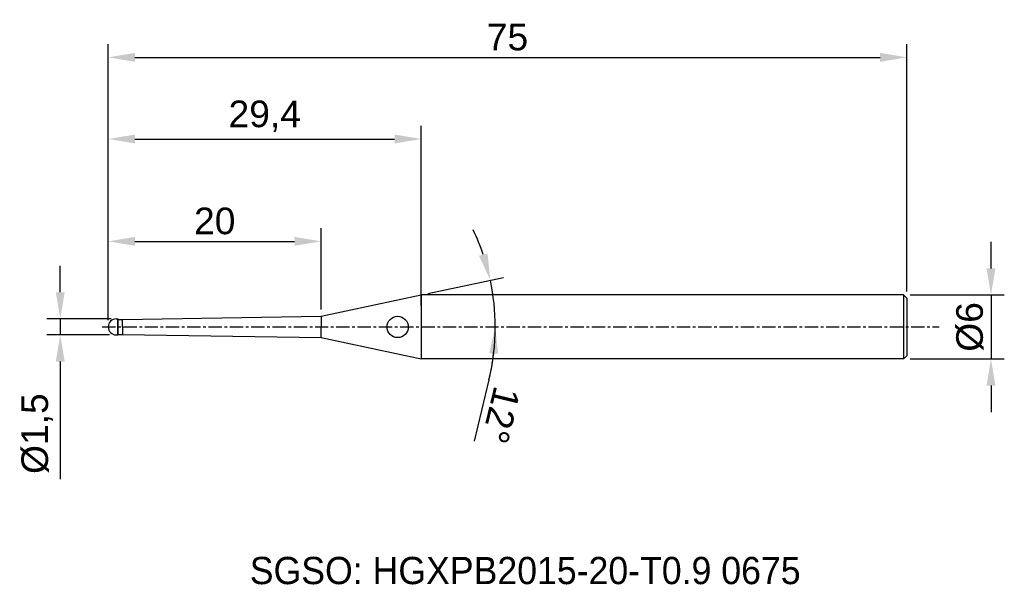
# Model space of a CAD drawing. Header units: millimetres. Extents: x 7885.6 to 7978.1, y 6079.1 to 6132.1.
import ezdxf
from ezdxf.enums import TextEntityAlignment as Align

# ---------------------------------------------------------------- set-up
doc = ezdxf.new("R2010")
doc.units = ezdxf.units.MM
doc.linetypes.add('CENTER', pattern=[2, 1.25, -0.25, 0.25, -0.25])
for name, color, linetype, lineweight in [('1', 4, 'Continuous', 25), ('SK1', 4, 'Continuous', 25), ('SK4', 2, 'Continuous', 25), ('SK6', 5, 'Continuous', 25)]:
    doc.layers.add(name, color=color, linetype=linetype, lineweight=lineweight)
doc.styles.add('MS PGothic', font='txt')
doc.styles.get("Standard").update_dxf_attribs({"font": 'arial.ttf'})
doc.dimstyles.new('ISO-25', dxfattribs={"dimtxt": 2.5, "dimasz": 2.5, "dimexe": 1.25, "dimexo": 0.625, "dimtad": 1, "dimtxsty": 'Standard', "dimcen": 2.5, "dimadec": 0, "dimazin": 0, "dimtfac": 1, "dimtmove": 0, "dimatfit": 3, "dimfxl": 1, "dimarcsym": 0})

# ---------------------------------------------------------------- blocks, each defined once
blk = doc.blocks.new('*D27')
at = {"color": 0, "linetype": 'ByBlock', "lineweight": -2, "transparency": 16777216}
for p, q in [((7976.829, 6108.788), (7976.829, 6111.288)), ((7969.237, 6106.288), (7978.079, 6106.288)), ((7976.829, 6106.288), (7976.829, 6100.288)), ((7969.237, 6100.288), (7978.079, 6100.288)), ((7976.829, 6097.788), (7976.829, 6095.288))]:
    blk.add_line(p, q, dxfattribs=at)
at = {"color": 0, "linetype": 'ByBlock', "transparency": 16777216}
for points in [[(7976.412, 6108.788), (7977.246, 6108.788), (7976.829, 6106.288)], [(7976.412, 6097.788), (7977.246, 6097.788), (7976.829, 6100.288)]]:
    blk.add_solid(points, dxfattribs=at)
at = {"layer": 'Defpoints', "color": 0, "linetype": 'ByBlock', "transparency": 16777216}
for p in [(7968.612, 6106.288), (7968.612, 6100.288), (7976.829, 6100.288)]:
    blk.add_point(p, dxfattribs=at)
at = {"color": 0, "linetype": 'ByBlock', "transparency": 16777216, "insert": (7974.858, 6103.288), "char_height": 2.5, "attachment_point": 5, "rotation": 90}
blk.add_mtext('{\\fArial|b0|i0|c134|p34;%%C}6', dxfattribs=at)
blk = doc.blocks.new('*D28')
at = {"color": 0, "linetype": 'ByBlock', "lineweight": -2, "transparency": 16777216}
for p, q in [((7889.399, 6106.538), (7889.399, 6109.038)), ((7894.187, 6104.038), (7888.149, 6104.038)), ((7889.399, 6104.038), (7889.399, 6102.538)), ((7894.037, 6102.538), (7888.149, 6102.538)), ((7889.399, 6100.038), (7889.399, 6088.998))]:
    blk.add_line(p, q, dxfattribs=at)
at = {"color": 0, "linetype": 'ByBlock', "transparency": 16777216}
for points in [[(7888.982, 6106.538), (7889.816, 6106.538), (7889.399, 6104.038)], [(7888.982, 6100.038), (7889.816, 6100.038), (7889.399, 6102.538)]]:
    blk.add_solid(points, dxfattribs=at)
at = {"layer": 'Defpoints', "color": 0, "linetype": 'ByBlock', "transparency": 16777216}
for p in [(7894.812, 6104.038), (7889.399, 6102.538), (7894.662, 6102.538)]:
    blk.add_point(p, dxfattribs=at)
at = {"color": 0, "linetype": 'ByBlock', "transparency": 16777216, "insert": (7887.231, 6093.268), "char_height": 2.5, "attachment_point": 5, "rotation": 90}
blk.add_mtext('{\\fArial|b0|i0|c134|p34;%%C}1,5', dxfattribs=at)
blk = doc.blocks.new('*D30')
at = {"color": 0, "linetype": 'ByBlock', "lineweight": -2, "transparency": 16777216}
for p, q in [((7893.912, 6103.913), (7893.912, 6112.571)), ((7913.912, 6104.916), (7913.912, 6112.571)), ((7896.412, 6111.321), (7911.412, 6111.321))]:
    blk.add_line(p, q, dxfattribs=at)
at = {"color": 0, "linetype": 'ByBlock', "transparency": 16777216}
for points in [[(7896.412, 6111.738), (7896.412, 6110.905), (7893.912, 6111.321)], [(7911.412, 6111.738), (7911.412, 6110.905), (7913.912, 6111.321)]]:
    blk.add_solid(points, dxfattribs=at)
at = {"layer": 'Defpoints', "color": 0, "linetype": 'ByBlock', "transparency": 16777216}
for p in [(7913.912, 6111.321), (7913.912, 6104.291), (7893.912, 6103.288)]:
    blk.add_point(p, dxfattribs=at)
at = {"color": 0, "linetype": 'ByBlock', "transparency": 16777216, "insert": (7903.912, 6113.223), "char_height": 2.5, "attachment_point": 5}
blk.add_mtext('20', dxfattribs=at)
blk = doc.blocks.new('*D31')
at = {"color": 0, "linetype": 'ByBlock', "lineweight": -2, "transparency": 16777216}
for p, q in [((7893.912, 6103.913), (7893.912, 6122.183)), ((7923.307, 6105.287), (7923.307, 6122.183)), ((7896.412, 6120.933), (7920.807, 6120.933))]:
    blk.add_line(p, q, dxfattribs=at)
at = {"color": 0, "linetype": 'ByBlock', "transparency": 16777216}
for points in [[(7896.412, 6121.35), (7896.412, 6120.517), (7893.912, 6120.933)], [(7920.807, 6121.35), (7920.807, 6120.517), (7923.307, 6120.933)]]:
    blk.add_solid(points, dxfattribs=at)
at = {"layer": 'Defpoints', "color": 0, "linetype": 'ByBlock', "transparency": 16777216}
for p in [(7923.307, 6120.933), (7923.307, 6104.662), (7893.912, 6103.288)]:
    blk.add_point(p, dxfattribs=at)
at = {"color": 0, "linetype": 'ByBlock', "transparency": 16777216, "insert": (7908.609, 6123.061), "char_height": 2.5, "attachment_point": 5}
blk.add_mtext('29,4', dxfattribs=at)
blk = doc.blocks.new('*D32')
at = {"color": 0, "linetype": 'ByBlock', "lineweight": -2, "transparency": 16777216}
for p, q in [((7893.912, 6103.913), (7893.912, 6129.848)), ((7968.912, 6106.613), (7968.912, 6129.848)), ((7896.412, 6128.598), (7966.412, 6128.598))]:
    blk.add_line(p, q, dxfattribs=at)
at = {"color": 0, "linetype": 'ByBlock', "transparency": 16777216}
for points in [[(7896.412, 6129.014), (7896.412, 6128.181), (7893.912, 6128.598)], [(7966.412, 6129.014), (7966.412, 6128.181), (7968.912, 6128.598)]]:
    blk.add_solid(points, dxfattribs=at)
at = {"layer": 'Defpoints', "color": 0, "linetype": 'ByBlock', "transparency": 16777216}
for p in [(7968.912, 6128.598), (7968.912, 6105.988), (7893.912, 6103.288)]:
    blk.add_point(p, dxfattribs=at)
at = {"color": 0, "linetype": 'ByBlock', "transparency": 16777216, "insert": (7931.412, 6130.494), "char_height": 2.5, "attachment_point": 5}
blk.add_mtext('75', dxfattribs=at)
blk = doc.blocks.new('*D51')
at = {"color": 0, "linetype": 'ByBlock', "lineweight": -2, "transparency": 16777216}
for p, q in [((7923.918, 6106.418), (7931.023, 6107.928)), ((7929.668, 6098.323), (7928.273, 6092.571))]:
    blk.add_line(p, q, dxfattribs=at)
for start, end in [(18.80292, 25.60584), (0, 12), (346.37004, 0), (346.39416, 353.19708)]:
    blk.add_arc((7909.193, 6103.288), 21.068, start, end, dxfattribs=at)
at = {"color": 0, "linetype": 'ByBlock', "transparency": 16777216}
for points in [[(7929.538, 6110.189), (7928.735, 6109.968), (7929.801, 6107.668)], [(7929.697, 6100.817), (7930.529, 6100.768), (7930.261, 6103.288)]]:
    blk.add_solid(points, dxfattribs=at)
at = {"layer": 'Defpoints', "color": 0, "linetype": 'ByBlock', "transparency": 16777216}
for p in [(7923.307, 6106.288), (7930.056, 6106.22), (7913.912, 6104.291), (7893.331, 6103.288), (7971.974, 6103.288)]:
    blk.add_point(p, dxfattribs=at)
at = {"color": 0, "linetype": 'ByBlock', "transparency": 16777216, "insert": (7930.797, 6095.004), "char_height": 2.5, "attachment_point": 5, "rotation": 256.37004}
blk.add_mtext('12°', dxfattribs=at)

msp = doc.modelspace()

# ---------------------------------------------------------------- linework, layer by layer
at = {"color": 4, "linetype": 'ByBlock'}
for p, q in [((7923.307, 6106.288), (7923.307, 6100.288)), ((7895.262, 6103.998), (7913.912, 6104.291)), ((7913.912, 6104.291), (7913.912, 6103.288)), ((7894.812, 6102.538), (7894.812, 6104.038)), ((7895.262, 6103.288), (7895.262, 6103.998)), ((7895.262, 6103.288), (7895.262, 6102.578)), ((7895.262, 6102.578), (7913.912, 6102.285)), ((7913.912, 6102.285), (7913.912, 6103.288))]:
    msp.add_line(p, q, dxfattribs=at)
at = {"layer": '1', "color": 4, "linetype": 'Continuous'}
msp.add_circle((7921.094, 6103.288), 1, dxfattribs=at)
at = {"layer": 'SK1', "color": 4, "linetype": 'Continuous'}
for p, q in [((7913.912, 6104.291), (7923.307, 6106.288)), ((7913.912, 6102.285), (7923.307, 6100.288))]:
    msp.add_line(p, q, dxfattribs=at)
at = {"layer": 'SK1', "linetype": 'Continuous'}
for p, q in [((7968.612, 6106.288), (7923.307, 6106.288)), ((7968.612, 6106.288), (7968.912, 6105.988)), ((7968.612, 6106.288), (7968.612, 6100.288)), ((7968.912, 6105.988), (7968.912, 6100.588)), ((7894.662, 6104.038), (7894.812, 6104.038)), ((7894.812, 6104.038), (7894.812, 6102.576)), ((7894.812, 6103.998), (7895.262, 6103.998)), ((7894.662, 6102.538), (7894.812, 6102.538)), ((7894.812, 6102.578), (7895.262, 6102.578)), ((7894.812, 6102.538), (7894.812, 6102.576)), ((7968.912, 6100.588), (7968.612, 6100.288)), ((7968.612, 6100.288), (7923.307, 6100.288))]:
    msp.add_line(p, q, dxfattribs=at)
for start, end in [(90, 180), (180, 270)]:
    msp.add_arc((7894.662, 6103.288), 0.75, start, end, dxfattribs=at)
at = {"layer": 'SK4', "linetype": 'CENTER'}
msp.add_line((7893.331, 6103.288), (7971.974, 6103.288), dxfattribs=at)

# ---------------------------------------------------------------- texts
at = {"layer": 'SK6', "color": 5, "linetype": 'Continuous', "style": 'MS PGothic'}
msp.add_text('SGSO: HGXPB2015-20-T0.9 0675', height=2.55961, dxfattribs=at).set_placement((7907.202, 6078.369), align=Align.BOTTOM_LEFT)

# ---------------------------------------------------------------- dimensions: what is measured, and where the dimension line sits
at = {"linetype": 'ByBlock'}
for base, p1, p2, picture, middle in [((7968.912, 6128.598), (7893.912, 6103.288), (7968.912, 6105.988), '*D32', (7931.412, 6130.494)), ((7923.3069, 6120.9332), (7893.9116, 6103.2882), (7923.3069, 6104.662), '*D31', (7908.6093, 6123.0606)), ((7913.912, 6111.321), (7893.912, 6103.288), (7913.912, 6104.291), '*D30', (7903.912, 6113.223))]:
    dim = msp.add_linear_dim(base=base, p1=p1, p2=p2, dimstyle='ISO-25', dxfattribs=at)
    dim.commit()
    dim.dimension.update_dxf_attribs({"geometry": picture, "text_midpoint": middle})
dim = msp.add_angular_dim_2l(base=(7930.056, 6106.22), line1=((7913.912, 6104.291), (7923.307, 6106.288)), line2=((7893.331, 6103.288), (7971.974, 6103.288)), dimstyle='ISO-25', dxfattribs=at)
dim.commit()
dim.dimension.update_dxf_attribs({"geometry": '*D51', "text_midpoint": (7930.797, 6095.004)})
for base, p1, p2, picture, middle in [((7976.829, 6100.288), (7968.612, 6106.288), (7968.612, 6100.288), '*D27', (7974.858, 6103.288)), ((7889.399, 6102.538), (7894.812, 6104.038), (7894.662, 6102.538), '*D28', (7887.231, 6093.268))]:
    dim = msp.add_linear_dim(base=base, p1=p1, p2=p2, angle=90, text='{\\fArial|b0|i0|c134|p34;%%C}<>', dimstyle='ISO-25', dxfattribs=at)
    dim.commit()
    dim.dimension.update_dxf_attribs({"geometry": picture, "text_midpoint": middle})

doc.saveas('drawing.dxf')
